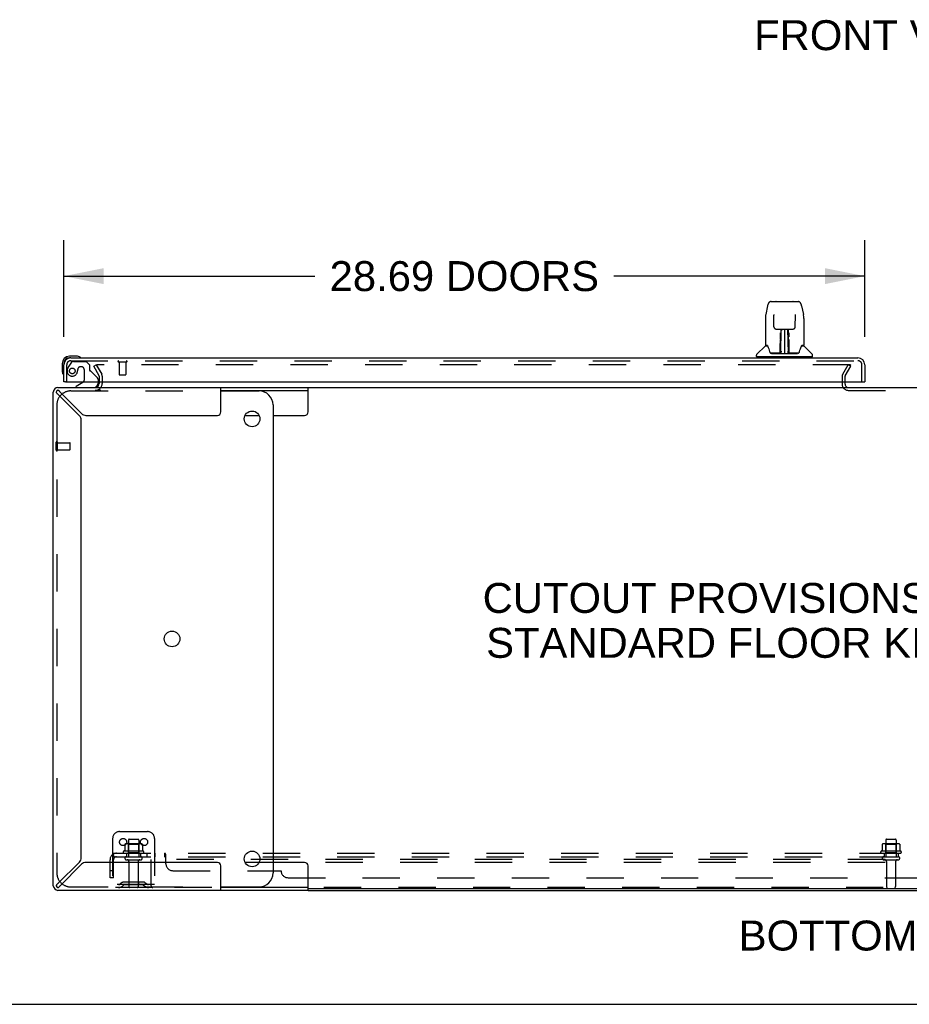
# Model space of a CAD drawing. Header units: inches. Extents: x 0 to 243, y 0 to 157.
# Tile 2 of 30: x 47 to 79, y 0 to 35. Entities that reach past the tile are written whole.
import ezdxf

# ---------------------------------------------------------------- set-up
doc = ezdxf.new("R2010")
doc.units = ezdxf.units.IN
doc.header["$LTSCALE"] = 13.357143
doc.header["$MEASUREMENT"] = 0
doc.linetypes.add('HIDDEN', pattern=[0.2, 0.1, -0.1])
doc.layers.get('0').update_dxf_attribs({"linetype": 'CONTINUOUS'})
for name, color, linetype in [('DEFAULT_2', 8, 'HIDDEN'), ('DIMENSIONS', 7, 'CONTINUOUS'), ('LEFTHAND_DOOR_ASSEMBLY', 7, 'CONTINUOUS'), ('SUBPANEL', 7, 'CONTINUOUS')]:
    doc.layers.add(name, color=color, linetype=linetype)
doc.styles.get("Standard").update_dxf_attribs({"font": 'arial.ttf'})
doc.dimstyles.new('DIMSTYLE_1', dxfattribs={"dimtxt": 1.071429, "dimasz": 1.428571, "dimexe": 0.09, "dimexo": 0.07, "dimgap": 0.0375, "dimtad": 0, "dimtih": 1, "dimtoh": 1, "dimzin": 4, "dimdsep": 46, "dimtxsty": 'Standard', "dimblk": '_FILLED', "dimblk1": '_FILLED', "dimblk2": '_FILLED', "dimcen": 0.09, "dimadec": 3, "dimazin": 1, "dimtfac": 1, "dimtdec": 3, "dimtofl": 0, "dimtmove": 0, "dimatfit": 3, "dimldrblk": '_FILLED', "dimfxl": 0, "dimtolj": 1, "dimtzin": 4, "dimarcsym": 0})

# ---------------------------------------------------------------- blocks, each defined once
blk = doc.blocks.new('_FILLED')
at = {"color": 0, "linetype": 'ByBlock'}
blk.add_solid([(0, 0), (-1, 0.2), (-1, -0.2)], dxfattribs=at)
blk = doc.blocks.new('*D10')
at = {"layer": 'DIMENSIONS', "color": 2, "linetype": 'Continuous'}
for p, q in [((48.431, 23.89), (48.431, 27.348)), ((77.119, 23.89), (77.119, 27.348)), ((48.431, 26.062), (57.42, 26.062)), ((77.119, 26.062), (68.13, 26.062))]:
    blk.add_line(p, q, dxfattribs=at)
at = {"layer": 'DIMENSIONS', "color": 2, "linetype": 'Continuous', "xscale": 1.4285714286, "yscale": 1.4285714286, "zscale": 1.4285714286, "rotation": 180}
blk.add_blockref('_FILLED', (48.431, 26.062), dxfattribs=at)
at = {"layer": 'DIMENSIONS', "color": 2, "linetype": 'Continuous', "xscale": 1.4285714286, "yscale": 1.4285714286, "zscale": 1.4285714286}
blk.add_blockref('_FILLED', (77.119, 26.062), dxfattribs=at)
at = {"layer": 'DIMENSIONS', "color": 2, "linetype": 'Continuous', "insert": (62.775, 26.598), "char_height": 1.07143, "width": 9.63887, "attachment_point": 2, "line_spacing_factor": 0.9}
blk.add_mtext('28.69 DOORS', dxfattribs=at)

msp = doc.modelspace()

# ---------------------------------------------------------------- linework, layer by layer
at = {"color": 3, "linetype": 'Continuous'}
for p, q in [((49.702, 22.282), (49.702, 22.221)), ((48.056, 4.245), (48.056, 21.912)), ((48.223, 22.078), (57.179, 22.078)), ((49.068, 21.143), (48.299, 21.912)), ((54.056, 21.203), (54.056, 22.078)), ((48.223, 21.836), (48.992, 21.067)), ((49.056, 5.246), (49.056, 20.911)), ((49.224, 21.078), (53.931, 21.078)), ((48.992, 5.09), (48.223, 4.321)), ((48.299, 4.245), (49.068, 5.014)), ((53.931, 5.078), (49.224, 5.078)), ((54.056, 4.078), (54.056, 4.953)), ((57.179, 4.078), (48.223, 4.078)), ((57.179, 4.078), (98.933, 4.078))]:
    msp.add_line(p, q, dxfattribs=at)
at = {"color": 7, "linetype": 'Continuous'}
for p, q in [((76.41, 22.221), (76.41, 22.282)), ((54.056, 21.974), (57.179, 21.974)), ((54.056, 21.953), (55.425, 21.953)), ((57.179, 21.203), (57.179, 22.078)), ((57.179, 22.078), (98.933, 22.078)), ((55.925, 21.453), (55.925, 4.703)), ((54.923, 21.078), (55.426, 21.078)), ((55.925, 21.078), (57.054, 21.078)), ((55.426, 5.078), (54.923, 5.078)), ((57.054, 5.078), (55.925, 5.078)), ((57.179, 4.078), (57.179, 4.953)), ((54.056, 4.203), (55.425, 4.203)), ((57.179, 4.182), (54.056, 4.182)), ((98.933, 4.13), (57.179, 4.13)), ((0, 0), (242.857, 0))]:
    msp.add_line(p, q, dxfattribs=at)
for points in [[(48.16, 21.912), (48.161, 21.904), (48.163, 21.897), (48.167, 21.889), (48.172, 21.881), (48.179, 21.874)], [(48.179, 21.874), (48.186, 21.866), (48.194, 21.859), (48.203, 21.851), (48.213, 21.843), (48.223, 21.836)], [(48.299, 21.912), (48.291, 21.922), (48.284, 21.931), (48.276, 21.94), (48.268, 21.949), (48.261, 21.956), (48.253, 21.963), (48.246, 21.968), (48.238, 21.971), (48.23, 21.974), (48.223, 21.974)], [(48.223, 4.321), (48.213, 4.313), (48.203, 4.306), (48.194, 4.298), (48.186, 4.291), (48.179, 4.283), (48.172, 4.275), (48.167, 4.268), (48.163, 4.26), (48.161, 4.253), (48.16, 4.245)], [(48.261, 4.201), (48.268, 4.208), (48.276, 4.217), (48.284, 4.226), (48.291, 4.235), (48.299, 4.245)], [(48.223, 4.182), (48.23, 4.183), (48.238, 4.185), (48.246, 4.189), (48.253, 4.194), (48.261, 4.201)]]:
    msp.add_lwpolyline(points, dxfattribs=at)
for centre in [(55.175, 20.953), (52.308, 13.078), (55.175, 5.203)]:
    msp.add_circle(centre, 0.281, dxfattribs=at)
at = {"color": 3, "linetype": 'Continuous'}
for centre, radius, start, end in [((49.56, 22.221), 0.142, 270, 360), ((48.223, 21.912), 0.167, 90, 180), ((76.525, 22.193), 0.115, 180, 244.7702), ((53.931, 21.203), 0.125, 270, 360), ((48.836, 20.911), 0.22, 0, 45), ((49.224, 21.298), 0.22, 225, 270), ((48.836, 5.246), 0.22, 315, 360), ((49.224, 4.858), 0.22, 90, 135), ((53.931, 4.953), 0.125, 0, 90), ((48.223, 4.245), 0.167, 180, 270)]:
    msp.add_arc(centre, radius, start, end, dxfattribs=at)
at = {"color": 7, "linetype": 'Continuous'}
for centre, radius, start, end in [((48.223, 21.912), 0.0625, 90, 180), ((55.425, 21.453), 0.5, 0, 90), ((76.525, 22.193), 0.115, 244.7702, 270), ((48.683, 21.453), 0.5, 128.9378, 141.304), ((57.054, 21.203), 0.125, 270, 360), ((57.054, 4.953), 0.125, 0, 90), ((55.425, 4.703), 0.5, 270, 360), ((48.223, 4.245), 0.0625, 180, 270), ((48.683, 4.703), 0.5, 218.696, 231.0622)]:
    msp.add_arc(centre, radius, start, end, dxfattribs=at)
at = {"layer": 'DEFAULT_2', "color": 8, "linetype": 'HIDDEN'}
for p, q in [((49.502, 22.839), (49.592, 22.891)), ((49.698, 22.499), (49.502, 22.839)), ((49.592, 22.891), (49.788, 22.551)), ((49.606, 22.866), (49.788, 22.551)), ((76.587, 22.891), (49.624, 22.891)), ((76.325, 22.551), (76.521, 22.891)), ((76.415, 22.499), (76.611, 22.839)), ((76.611, 22.839), (76.521, 22.891)), ((76.602, 22.826), (76.602, 22.878)), ((49.702, 22.484), (49.702, 22.282)), ((49.806, 22.484), (49.806, 22.221)), ((76.306, 22.483), (76.306, 22.193)), ((76.41, 22.282), (76.41, 22.484)), ((76.41, 22.193), (76.41, 22.221)), ((48.683, 21.953), (54.056, 21.953)), ((49.754, 21.974), (49.56, 21.974)), ((76.525, 21.974), (79.587, 21.974)), ((48.183, 21.453), (48.183, 4.703)), ((48.16, 19.832), (48.16, 20.116)), ((48.203, 19.832), (48.203, 20.116)), ((48.203, 20.098), (48.65, 20.098)), ((48.66, 19.86), (48.66, 20.088)), ((48.203, 19.85), (48.65, 19.85)), ((50.431, 6.182), (51.431, 6.182)), ((50.181, 5.932), (50.181, 4.182)), ((50.612, 5.722), (50.612, 5.504)), ((51.187, 5.743), (50.676, 5.743)), ((50.748, 5.723), (50.728, 5.743)), ((50.744, 5.877), (50.744, 5.282)), ((50.748, 5.427), (50.748, 5.723)), ((51.115, 5.723), (50.748, 5.723)), ((50.774, 5.907), (51.089, 5.907)), ((51.115, 5.723), (51.135, 5.743)), ((51.115, 5.427), (51.115, 5.723)), ((51.119, 5.877), (51.119, 5.282)), ((51.25, 5.722), (51.25, 5.504)), ((51.681, 5.932), (51.681, 4.182)), ((77.737, 5.722), (77.737, 5.504)), ((78.312, 5.743), (77.801, 5.743)), ((77.873, 5.723), (77.853, 5.743)), ((77.869, 5.877), (77.869, 5.282)), ((78.24, 5.723), (77.873, 5.723)), ((77.873, 5.427), (77.873, 5.723)), ((77.899, 5.907), (78.214, 5.907)), ((78.24, 5.723), (78.26, 5.743)), ((78.24, 5.427), (78.24, 5.723)), ((78.244, 5.877), (78.244, 5.282)), ((78.375, 5.722), (78.375, 5.504)), ((51.287, 5.477), (50.575, 5.477)), ((50.597, 5.407), (51.265, 5.407)), ((50.748, 5.427), (50.728, 5.407)), ((51.115, 5.427), (50.748, 5.427)), ((51.115, 5.427), (51.135, 5.407)), ((78.412, 5.477), (77.7, 5.477)), ((77.722, 5.407), (78.39, 5.407)), ((77.873, 5.427), (77.853, 5.407)), ((78.24, 5.427), (77.873, 5.427)), ((78.24, 5.427), (78.26, 5.407)), ((50.674, 5.282), (51.189, 5.282)), ((50.674, 5.172), (51.189, 5.172)), ((50.766, 5.11), (50.766, 4.212)), ((51.096, 5.11), (51.096, 4.212)), ((51.556, 5.078), (51.556, 5.182)), ((104.556, 5.182), (51.556, 5.182)), ((51.556, 4.245), (51.556, 5.078)), ((104.556, 5.078), (51.556, 5.078)), ((77.799, 5.282), (78.314, 5.282)), ((77.799, 5.172), (78.314, 5.172)), ((77.891, 5.11), (77.891, 4.212)), ((78.221, 5.11), (78.221, 4.212)), ((51.681, 4.286), (50.181, 4.286)), ((50.524, 4.355), (50.456, 4.306)), ((50.585, 4.271), (50.517, 4.222)), ((51.272, 4.376), (50.591, 4.376)), ((51.272, 4.272), (50.591, 4.272)), ((50.756, 4.376), (50.756, 4.272)), ((51.106, 4.376), (51.106, 4.272)), ((51.278, 4.271), (51.346, 4.222)), ((51.338, 4.355), (51.406, 4.306)), ((48.683, 4.203), (54.056, 4.203)), ((51.619, 4.182), (50.181, 4.182)), ((104.494, 4.182), (51.619, 4.182))]:
    msp.add_line(p, q, dxfattribs=at)
for points in [[(49.624, 22.891), (49.622, 22.891), (49.619, 22.891), (49.617, 22.89), (49.615, 22.889), (49.613, 22.888), (49.611, 22.887), (49.61, 22.886), (49.608, 22.884), (49.607, 22.883), (49.606, 22.881), (49.605, 22.879), (49.604, 22.877), (49.604, 22.875), (49.604, 22.874)], [(49.604, 22.874), (49.604, 22.873), (49.604, 22.871), (49.604, 22.87), (49.605, 22.868), (49.606, 22.866)], [(76.601, 22.884), (76.6, 22.885), (76.599, 22.886), (76.598, 22.887), (76.597, 22.888), (76.595, 22.889), (76.594, 22.89), (76.592, 22.89), (76.591, 22.891), (76.589, 22.891), (76.587, 22.891)], [(76.601, 22.884), (76.601, 22.882), (76.602, 22.881), (76.602, 22.879), (76.602, 22.878)], [(76.602, 22.878), (76.602, 22.878), (76.602, 22.876), (76.602, 22.875), (76.601, 22.874), (76.601, 22.872)], [(50.618, 5.731), (50.617, 5.73), (50.616, 5.729), (50.614, 5.728), (50.613, 5.727), (50.613, 5.725), (50.612, 5.723), (50.612, 5.722)], [(51.244, 5.731), (51.246, 5.73), (51.247, 5.729), (51.248, 5.728), (51.249, 5.727), (51.25, 5.725), (51.25, 5.723), (51.25, 5.722)], [(77.743, 5.731), (77.742, 5.73), (77.741, 5.729), (77.739, 5.728), (77.738, 5.727), (77.738, 5.725), (77.737, 5.723), (77.737, 5.722)], [(78.369, 5.731), (78.371, 5.73), (78.372, 5.729), (78.373, 5.728), (78.374, 5.727), (78.375, 5.725), (78.375, 5.723), (78.375, 5.722)], [(50.612, 5.504), (50.612, 5.503), (50.612, 5.501), (50.612, 5.501), (50.611, 5.5), (50.611, 5.499), (50.611, 5.498), (50.61, 5.498), (50.61, 5.498), (50.61, 5.497), (50.609, 5.497), (50.609, 5.496), (50.609, 5.496), (50.608, 5.496), (50.608, 5.496), (50.608, 5.496), (50.608, 5.495), (50.607, 5.495), (50.607, 5.495)], [(51.255, 5.495), (51.255, 5.495), (51.255, 5.495), (51.255, 5.496), (51.254, 5.496), (51.254, 5.496), (51.254, 5.496), (51.253, 5.496), (51.253, 5.497), (51.253, 5.497), (51.252, 5.498), (51.252, 5.498), (51.252, 5.498), (51.251, 5.499), (51.251, 5.5), (51.251, 5.501), (51.25, 5.501), (51.25, 5.503), (51.25, 5.504)], [(77.737, 5.504), (77.737, 5.503), (77.737, 5.501), (77.737, 5.501), (77.736, 5.5), (77.736, 5.499), (77.736, 5.498), (77.735, 5.498), (77.735, 5.498), (77.735, 5.497), (77.734, 5.497), (77.734, 5.496), (77.734, 5.496), (77.733, 5.496), (77.733, 5.496), (77.733, 5.496), (77.733, 5.495), (77.732, 5.495), (77.732, 5.495)], [(78.38, 5.495), (78.38, 5.495), (78.38, 5.495), (78.38, 5.496), (78.379, 5.496), (78.379, 5.496), (78.379, 5.496), (78.378, 5.496), (78.378, 5.497), (78.378, 5.497), (78.377, 5.498), (78.377, 5.498), (78.377, 5.498), (78.376, 5.499), (78.376, 5.5), (78.376, 5.501), (78.375, 5.501), (78.375, 5.503), (78.375, 5.504)]]:
    msp.add_lwpolyline(points, dxfattribs=at)
for centre in [(50.556, 5.807), (51.306, 5.807)]:
    msp.add_circle(centre, 0.128, dxfattribs=at)
for centre, radius, start, end in [((49.56, 22.221), 0.246, 270, 360), ((49.672, 22.484), 0.03, 0, 30), ((49.672, 22.484), 0.134, 0, 30), ((76.443, 22.483), 0.137, 150, 180), ((76.443, 22.483), 0.033, 150, 180), ((48.683, 21.453), 0.5, 90, 128.9378), ((76.525, 22.193), 0.219, 180, 270), ((48.683, 21.453), 0.5, 141.304, 180), ((48.182, 20.116), 0.0215, 360, 180), ((48.65, 20.088), 0.01, 360, 90), ((48.182, 19.832), 0.0215, 180, 0), ((48.65, 19.86), 0.01, 270, 0), ((50.431, 5.932), 0.25, 90, 180), ((51.431, 5.932), 0.25, 0, 90), ((50.676, 5.602), 0.141, 90, 113.95), ((50.774, 5.877), 0.03, 90, 180), ((51.089, 5.877), 0.03, 0, 90), ((51.187, 5.602), 0.141, 66.05, 90), ((77.801, 5.602), 0.141, 90, 113.95), ((77.899, 5.877), 0.03, 90, 180), ((78.214, 5.877), 0.03, 0, 90), ((78.312, 5.602), 0.141, 66.05, 90), ((50.597, 5.446), 0.0384, 124.4497, 270), ((50.931, 4.877), 0.698, 117.6814, 120.6631), ((50.931, 4.877), 0.698, 59.3369, 62.3186), ((51.265, 5.446), 0.0384, 270, 55.5503), ((77.722, 5.446), 0.0384, 124.4497, 270), ((78.056, 4.877), 0.698, 117.6814, 120.6631), ((78.056, 4.877), 0.698, 59.3369, 62.3186), ((78.39, 5.446), 0.0384, 270, 55.5503), ((50.674, 5.227), 0.055, 90, 270), ((50.704, 5.11), 0.0625, 0, 90), ((51.159, 5.11), 0.0625, 90, 180), ((51.189, 5.227), 0.055, 270, 90), ((77.799, 5.227), 0.055, 90, 270), ((77.829, 5.11), 0.0625, 0, 90), ((78.284, 5.11), 0.0625, 90, 180), ((78.314, 5.227), 0.055, 270, 90), ((48.683, 4.703), 0.5, 180, 218.696), ((48.683, 4.703), 0.5, 231.0622, 270), ((50.395, 4.39), 0.104, 270, 305.7539), ((50.591, 4.262), 0.114, 90, 125.7539), ((50.591, 4.262), 0.01, 90, 125.7539), ((51.272, 4.262), 0.114, 54.2461, 90), ((51.272, 4.262), 0.01, 54.2461, 90), ((51.467, 4.39), 0.104, 234.2461, 270), ((51.619, 4.245), 0.0625, 180, 270), ((50.395, 4.39), 0.208, 270, 305.7539), ((50.796, 4.212), 0.03, 180, 270), ((51.066, 4.212), 0.03, 270, 360), ((51.467, 4.39), 0.208, 234.2461, 270), ((77.921, 4.212), 0.03, 180, 270), ((78.191, 4.212), 0.03, 270, 360)]:
    msp.add_arc(centre, radius, start, end, dxfattribs=at)
at = {"layer": 'LEFTHAND_DOOR_ASSEMBLY', "color": 7, "linetype": 'Continuous'}
for p, q in [((73.759, 25.152), (74.728, 25.152)), ((73.95, 25.159), (74.537, 25.159)), ((73.635, 24.998), (73.57, 24.692)), ((73.856, 24.688), (73.856, 24.684)), ((73.856, 24.684), (73.856, 24.679)), ((73.856, 24.67), (73.857, 24.659)), ((74.624, 24.246), (74.631, 24.668)), ((74.631, 24.677), (74.631, 24.682)), ((74.631, 24.668), (74.631, 24.677)), ((74.853, 24.998), (74.918, 24.692)), ((73.555, 24.549), (73.555, 23.585)), ((73.555, 24.549), (73.555, 24.549)), ((73.864, 24.246), (73.857, 24.659)), ((74.933, 24.549), (74.933, 23.585)), ((73.944, 24.168), (74.004, 24.168)), ((74.045, 24.169), (74.443, 24.169)), ((74.093, 23.928), (74.094, 23.965)), ((74.094, 23.999), (74.094, 24.029)), ((74.094, 23.965), (74.094, 23.999)), ((74.104, 24.169), (74.101, 23.814)), ((74.102, 23.986), (74.101, 23.949)), ((74.106, 23.309), (74.121, 24.169)), ((74.13, 24.164), (74.129, 24.115)), ((74.13, 24.169), (74.13, 24.164)), ((74.244, 24.169), (74.244, 23.298)), ((74.358, 24.115), (74.358, 24.169)), ((74.381, 23.309), (74.366, 24.169)), ((74.386, 23.814), (74.383, 24.169)), ((74.386, 23.949), (74.386, 23.986)), ((74.394, 24.029), (74.394, 23.999)), ((74.394, 23.999), (74.394, 23.965)), ((74.394, 23.965), (74.394, 23.928)), ((74.483, 24.168), (74.544, 24.168)), ((74.09, 23.321), (74.092, 23.643)), ((74.099, 23.617), (74.092, 23.617)), ((74.093, 23.89), (74.093, 23.928)), ((74.097, 23.321), (74.099, 23.617)), ((74.1, 23.814), (74.101, 23.91)), ((74.101, 23.949), (74.101, 23.91)), ((74.101, 23.814), (74.101, 23.794)), ((74.101, 23.794), (74.101, 23.786)), ((74.101, 23.786), (74.103, 23.786)), ((74.117, 23.931), (74.102, 23.931)), ((74.102, 23.925), (74.117, 23.926)), ((74.103, 23.786), (74.102, 23.709)), ((74.102, 23.709), (74.102, 23.709)), ((74.102, 23.702), (74.102, 23.709)), ((74.102, 23.69), (74.102, 23.702)), ((74.104, 23.702), (74.102, 23.702)), ((74.102, 23.699), (74.11, 23.699)), ((74.102, 23.454), (74.102, 23.69)), ((74.385, 23.931), (74.37, 23.931)), ((74.371, 23.926), (74.385, 23.925)), ((74.377, 23.699), (74.386, 23.699)), ((74.386, 23.702), (74.383, 23.702)), ((74.385, 23.786), (74.386, 23.709)), ((74.385, 23.454), (74.385, 23.69)), ((74.386, 23.91), (74.386, 23.949)), ((74.387, 23.814), (74.386, 23.91)), ((74.387, 23.794), (74.386, 23.814)), ((74.386, 23.709), (74.386, 23.707)), ((74.386, 23.707), (74.386, 23.696)), ((74.386, 23.696), (74.386, 23.693)), ((74.386, 23.693), (74.386, 23.692)), ((74.387, 23.795), (74.387, 23.805)), ((74.387, 23.767), (74.387, 23.795)), ((74.387, 23.786), (74.387, 23.794)), ((74.394, 23.928), (74.394, 23.89)), ((73.546, 23.561), (73.251, 23.266)), ((73.623, 23.577), (73.563, 23.577)), ((73.567, 23.57), (73.629, 23.57)), ((73.626, 23.575), (73.627, 23.573)), ((74.091, 23.302), (73.758, 23.302)), ((73.779, 23.294), (74.708, 23.294)), ((74.092, 23.302), (74.091, 23.302)), ((74.093, 23.298), (74.092, 23.299)), ((74.096, 23.304), (74.096, 23.302)), ((74.099, 23.316), (74.1, 23.324)), ((74.099, 23.315), (74.099, 23.316)), ((74.099, 23.313), (74.099, 23.315)), ((74.099, 23.312), (74.099, 23.313)), ((74.099, 23.312), (74.099, 23.312)), ((74.1, 23.363), (74.102, 23.454)), ((74.1, 23.334), (74.1, 23.363)), ((74.1, 23.324), (74.1, 23.334)), ((74.1, 23.334), (74.1, 23.31)), ((74.105, 23.299), (74.109, 23.295)), ((74.116, 23.377), (74.107, 23.377)), ((74.11, 23.302), (74.108, 23.302)), ((74.116, 23.377), (74.115, 23.3)), ((74.115, 23.3), (74.244, 23.298)), ((74.244, 23.298), (74.373, 23.3)), ((74.373, 23.3), (74.371, 23.377)), ((74.38, 23.377), (74.371, 23.377)), ((74.379, 23.302), (74.378, 23.302)), ((74.385, 23.454), (74.387, 23.363)), ((74.387, 23.363), (74.388, 23.335)), ((74.387, 23.31), (74.388, 23.334)), ((74.387, 23.31), (74.388, 23.308)), ((74.388, 23.335), (74.388, 23.323)), ((74.388, 23.323), (74.388, 23.32)), ((74.388, 23.32), (74.388, 23.317)), ((74.388, 23.317), (74.388, 23.315)), ((74.388, 23.315), (74.388, 23.314)), ((74.388, 23.314), (74.388, 23.313)), ((74.388, 23.313), (74.388, 23.312)), ((74.388, 23.312), (74.388, 23.311)), ((74.391, 23.304), (74.392, 23.303)), ((74.392, 23.302), (74.392, 23.303)), ((74.393, 23.296), (74.394, 23.298)), ((74.73, 23.302), (74.397, 23.302)), ((74.857, 23.566), (74.861, 23.573)), ((74.859, 23.57), (74.92, 23.57)), ((74.861, 23.573), (74.861, 23.573)), ((74.864, 23.577), (74.865, 23.578)), ((74.925, 23.577), (74.864, 23.577)), ((74.941, 23.561), (75.236, 23.266)), ((48.371, 22.933), (48.371, 22.677)), ((48.431, 22.933), (48.431, 22.89)), ((48.891, 23.196), (48.634, 23.196)), ((48.678, 23.136), (48.634, 23.136)), ((48.928, 23.194), (48.891, 23.196)), ((73.24, 23.184), (73.24, 23.238)), ((75.24, 23.176), (73.248, 23.176)), ((73.299, 23.176), (73.299, 23.136)), ((75.189, 23.176), (75.189, 23.136)), ((75.248, 23.184), (75.248, 23.238)), ((48.371, 22.677), (48.374, 22.639)), ((48.493, 22.282), (48.431, 22.282)), ((49.111, 22.255), (48.873, 22.117)), ((49.66, 22.282), (49.66, 22.235)), ((77.057, 22.282), (77.119, 22.282)), ((48.873, 22.078), (48.873, 22.117))]:
    msp.add_line(p, q, dxfattribs=at)
at = {"layer": 'LEFTHAND_DOOR_ASSEMBLY', "color": 8, "linetype": 'HIDDEN'}
for p, q in [((48.711, 22.978), (48.61, 22.834)), ((48.678, 23.032), (76.872, 23.032)), ((48.776, 23.011), (49.227, 23.011)), ((49.353, 22.885), (49.227, 23.011)), ((50.393, 22.989), (50.677, 22.989)), ((50.411, 22.989), (50.411, 22.542)), ((50.659, 22.989), (50.659, 22.542)), ((48.535, 22.282), (48.535, 22.89)), ((49.063, 22.819), (49.03, 22.819)), ((49.161, 22.721), (49.161, 22.342)), ((49.353, 22.885), (49.353, 22.706)), ((49.412, 22.648), (49.631, 22.429)), ((77.015, 22.282), (77.015, 22.89)), ((49.66, 22.358), (49.66, 22.282)), ((50.421, 22.532), (50.649, 22.532))]:
    msp.add_line(p, q, dxfattribs=at)
at = {"layer": 'LEFTHAND_DOOR_ASSEMBLY', "color": 3, "linetype": 'Continuous'}
for p, q in [((48.678, 23.136), (76.872, 23.136)), ((48.431, 22.282), (48.431, 22.89)), ((77.119, 22.89), (77.119, 22.282)), ((48.493, 22.282), (77.057, 22.282))]:
    msp.add_line(p, q, dxfattribs=at)
at = {"layer": 'LEFTHAND_DOOR_ASSEMBLY', "color": 7, "linetype": 'Continuous'}
for points in [[(73.759, 25.152), (73.756, 25.152), (73.742, 25.151), (73.729, 25.147), (73.717, 25.142), (73.706, 25.135), (73.695, 25.127), (73.686, 25.119), (73.678, 25.109), (73.671, 25.098), (73.664, 25.087), (73.658, 25.075), (73.653, 25.061), (73.648, 25.046), (73.643, 25.029), (73.638, 25.011), (73.635, 24.998)], [(74.852, 24.998), (74.85, 25.011), (74.845, 25.029), (74.84, 25.046), (74.834, 25.061), (74.829, 25.075), (74.823, 25.087), (74.816, 25.099), (74.809, 25.109), (74.801, 25.119), (74.792, 25.128), (74.781, 25.136), (74.77, 25.142), (74.757, 25.147), (74.744, 25.151), (74.731, 25.152), (74.728, 25.152)], [(73.57, 24.692), (73.564, 24.662), (73.559, 24.622), (73.556, 24.582), (73.555, 24.549)], [(73.856, 24.691), (73.856, 24.692), (73.856, 24.691), (73.856, 24.691), (73.856, 24.69), (73.856, 24.689), (73.856, 24.688)], [(73.856, 24.679), (73.856, 24.673), (73.856, 24.67)], [(74.631, 24.682), (74.632, 24.686), (74.632, 24.688), (74.632, 24.689), (74.632, 24.69), (74.632, 24.691), (74.632, 24.691)], [(74.933, 24.549), (74.932, 24.582), (74.929, 24.622), (74.923, 24.662), (74.918, 24.692)], [(73.864, 24.246), (73.864, 24.239), (73.866, 24.228), (73.87, 24.217), (73.874, 24.207), (73.881, 24.198), (73.888, 24.19), (73.897, 24.183), (73.907, 24.177), (73.917, 24.172), (73.927, 24.169), (73.938, 24.168), (73.943, 24.168)], [(74.005, 24.168), (74.014, 24.168), (74.025, 24.168), (74.036, 24.169), (74.045, 24.169)], [(74.102, 24.034), (74.101, 24.033), (74.101, 24.032), (74.099, 24.03), (74.098, 24.03), (74.096, 24.029), (74.094, 24.029)], [(74.102, 24.034), (74.102, 24.003), (74.102, 23.986)], [(74.386, 23.986), (74.386, 24.019), (74.386, 24.034)], [(74.443, 24.169), (74.452, 24.169), (74.463, 24.168), (74.474, 24.168), (74.483, 24.168)], [(74.545, 24.168), (74.551, 24.168), (74.561, 24.17), (74.572, 24.173), (74.582, 24.177), (74.592, 24.184), (74.6, 24.191), (74.608, 24.199), (74.614, 24.209), (74.618, 24.219), (74.622, 24.23), (74.623, 24.24), (74.624, 24.246)], [(74.092, 23.643), (74.093, 23.669), (74.093, 23.694), (74.093, 23.718), (74.093, 23.741), (74.093, 23.762), (74.093, 23.781), (74.093, 23.799)], [(74.101, 23.794), (74.101, 23.794), (74.102, 23.79), (74.103, 23.786)], [(74.385, 23.786), (74.385, 23.79), (74.386, 23.794)], [(74.386, 23.692), (74.386, 23.691), (74.386, 23.691), (74.386, 23.69)], [(74.388, 23.67), (74.387, 23.696), (74.387, 23.721), (74.387, 23.745), (74.387, 23.767)], [(74.391, 23.321), (74.388, 23.644), (74.388, 23.67)], [(74.394, 23.799), (74.394, 23.781), (74.394, 23.762), (74.394, 23.741), (74.395, 23.718), (74.395, 23.694), (74.395, 23.669), (74.395, 23.643), (74.398, 23.321)], [(73.623, 23.578), (73.624, 23.577), (73.624, 23.576), (73.625, 23.575), (73.626, 23.575)], [(73.623, 23.578), (73.623, 23.578), (73.623, 23.578), (73.623, 23.578)], [(73.626, 23.575), (73.625, 23.576), (73.625, 23.576), (73.624, 23.577), (73.624, 23.577), (73.625, 23.577)], [(73.632, 23.57), (73.63, 23.571), (73.629, 23.572), (73.628, 23.573), (73.627, 23.574), (73.626, 23.575)], [(73.627, 23.573), (73.631, 23.567), (73.644, 23.538), (73.659, 23.503), (73.675, 23.46), (73.691, 23.412), (73.705, 23.365)], [(73.705, 23.365), (73.708, 23.357), (73.713, 23.344), (73.718, 23.334), (73.723, 23.325), (73.728, 23.318)], [(73.728, 23.318), (73.734, 23.312), (73.74, 23.307), (73.748, 23.303), (73.755, 23.302), (73.758, 23.302)], [(74.089, 23.302), (74.091, 23.302), (74.093, 23.303), (74.094, 23.304), (74.096, 23.306), (74.097, 23.308), (74.097, 23.31)], [(74.092, 23.299), (74.092, 23.299), (74.091, 23.299), (74.091, 23.298), (74.09, 23.298), (74.089, 23.297), (74.089, 23.297)], [(74.099, 23.31), (74.099, 23.308), (74.098, 23.306), (74.097, 23.304), (74.095, 23.303), (74.093, 23.302), (74.092, 23.302)], [(74.092, 23.302), (74.093, 23.302), (74.095, 23.303), (74.096, 23.303)], [(74.096, 23.303), (74.097, 23.304), (74.097, 23.305), (74.098, 23.306), (74.098, 23.307), (74.099, 23.308), (74.099, 23.308), (74.099, 23.309), (74.099, 23.309), (74.099, 23.309), (74.099, 23.309), (74.099, 23.31), (74.099, 23.31), (74.099, 23.31), (74.099, 23.31), (74.099, 23.311), (74.099, 23.311), (74.099, 23.312)], [(74.096, 23.303), (74.098, 23.304), (74.099, 23.306)], [(74.099, 23.306), (74.1, 23.308), (74.1, 23.31)], [(74.099, 23.306), (74.099, 23.305), (74.1, 23.304), (74.101, 23.302), (74.102, 23.301), (74.104, 23.3), (74.105, 23.299)], [(74.105, 23.302), (74.104, 23.303), (74.103, 23.303), (74.102, 23.304), (74.102, 23.304), (74.101, 23.305), (74.1, 23.306), (74.1, 23.307), (74.1, 23.307)], [(74.108, 23.302), (74.108, 23.302), (74.107, 23.302), (74.106, 23.302), (74.105, 23.302)], [(74.109, 23.295), (74.111, 23.294), (74.111, 23.294)], [(74.377, 23.294), (74.377, 23.294), (74.378, 23.295), (74.382, 23.299)], [(74.382, 23.302), (74.38, 23.302), (74.379, 23.302)], [(74.388, 23.307), (74.388, 23.306), (74.387, 23.306), (74.386, 23.305), (74.385, 23.304), (74.384, 23.303), (74.383, 23.302), (74.382, 23.302)], [(74.382, 23.299), (74.383, 23.3), (74.384, 23.301), (74.386, 23.302), (74.387, 23.303), (74.388, 23.303), (74.388, 23.304), (74.389, 23.305), (74.389, 23.305)], [(74.388, 23.311), (74.388, 23.311), (74.388, 23.31), (74.388, 23.31), (74.389, 23.31), (74.389, 23.31), (74.389, 23.309), (74.389, 23.309), (74.389, 23.309), (74.389, 23.308), (74.389, 23.308), (74.389, 23.307), (74.389, 23.307), (74.39, 23.306), (74.39, 23.305), (74.391, 23.304)], [(74.388, 23.308), (74.388, 23.306), (74.39, 23.304), (74.391, 23.303), (74.392, 23.303)], [(74.391, 23.31), (74.391, 23.308), (74.392, 23.306), (74.393, 23.304), (74.394, 23.303), (74.396, 23.302), (74.398, 23.302)], [(74.392, 23.303), (74.394, 23.302), (74.395, 23.302)], [(74.393, 23.296), (74.393, 23.296), (74.393, 23.296), (74.394, 23.295), (74.394, 23.295), (74.394, 23.295), (74.395, 23.295), (74.395, 23.295), (74.396, 23.295), (74.397, 23.296), (74.397, 23.296), (74.398, 23.296), (74.399, 23.297)], [(74.395, 23.302), (74.396, 23.302), (74.397, 23.302)], [(74.73, 23.302), (74.732, 23.302), (74.739, 23.303), (74.747, 23.307), (74.753, 23.311), (74.759, 23.317)], [(74.759, 23.317), (74.765, 23.325), (74.77, 23.333), (74.774, 23.344), (74.779, 23.356), (74.782, 23.365)], [(74.782, 23.365), (74.796, 23.411), (74.812, 23.459), (74.828, 23.501), (74.843, 23.537), (74.857, 23.566)], [(74.862, 23.575), (74.861, 23.574), (74.86, 23.573), (74.859, 23.572), (74.857, 23.571), (74.855, 23.57)], [(74.861, 23.573), (74.861, 23.574), (74.862, 23.575)], [(74.862, 23.575), (74.862, 23.575), (74.863, 23.576), (74.864, 23.577), (74.864, 23.577)], [(74.863, 23.577), (74.863, 23.577), (74.863, 23.577), (74.863, 23.576), (74.862, 23.576), (74.862, 23.575)]]:
    msp.add_lwpolyline(points, dxfattribs=at)
at = {"layer": 'LEFTHAND_DOOR_ASSEMBLY', "color": 8, "linetype": 'HIDDEN'}
msp.add_circle((48.735, 22.669), 0.101, dxfattribs=at)
at = {"layer": 'LEFTHAND_DOOR_ASSEMBLY', "color": 7, "linetype": 'Continuous'}
for centre, radius, start, end in [((73.95, 25.14), 0.0197, 90, 139.7821), ((74.537, 25.14), 0.0197, 40.2179, 90), ((74.104, 23.693), 0.00886, 359, 89), ((74.383, 23.693), 0.00886, 91, 181), ((73.279, 23.238), 0.0394, 135, 180), ((73.567, 23.54), 0.0295, 90, 135), ((73.563, 23.585), 0.00787, 180, 270), ((74.104, 23.302), 0.00787, 182, 258.8695), ((74.115, 23.309), 0.00886, 179.0026, 269), ((74.372, 23.309), 0.00886, 271, 1), ((74.384, 23.302), 0.00787, 281.1329, 358), ((74.92, 23.54), 0.0295, 45, 90), ((74.925, 23.585), 0.00787, 270, 360), ((75.208, 23.238), 0.0394, 0, 45), ((48.634, 22.933), 0.263, 90, 180), ((48.634, 22.933), 0.203, 90, 180), ((48.891, 22.946), 0.25, 59.1101, 90), ((49.011, 23.151), 0.015, 270, 353.6204), ((49.011, 23.148), 0.015, 6.3796, 59.1101), ((73.248, 23.184), 0.00787, 180, 270), ((75.24, 23.184), 0.00787, 270, 360), ((48.621, 22.677), 0.25, 180, 210.8899), ((48.416, 22.556), 0.015, 276.3796, 360), ((48.42, 22.556), 0.015, 210.8899, 263.6204), ((49.061, 22.342), 0.1, 300.092, 323.4532), ((49.503, 22.235), 0.157, 270, 360)]:
    msp.add_arc(centre, radius, start, end, dxfattribs=at)
at = {"layer": 'LEFTHAND_DOOR_ASSEMBLY', "color": 3, "linetype": 'Continuous'}
for centre, start, end in [((48.678, 22.89), 90, 180), ((76.872, 22.89), 0, 90)]:
    msp.add_arc(centre, 0.246, start, end, dxfattribs=at)
at = {"layer": 'LEFTHAND_DOOR_ASSEMBLY', "color": 8, "linetype": 'HIDDEN'}
for centre, radius, start, end in [((48.678, 22.89), 0.142, 90, 180), ((48.776, 22.932), 0.079, 90, 144.9), ((50.393, 23.011), 0.0215, 90, 270), ((50.677, 23.011), 0.0215, 270, 90), ((76.872, 22.89), 0.142, 0, 90), ((48.735, 22.669), 0.187, 163.1561, 342.1518), ((48.925, 22.612), 0.386, 144.9, 163.1561), ((48.539, 22.733), 0.393, 342.0702, 358.3401), ((49.03, 22.721), 0.098, 90, 180), ((49.063, 22.721), 0.098, 0, 90), ((49.392, 22.706), 0.039, 180, 248.3904), ((49.341, 22.577), 0.1, 45, 68.3904), ((49.061, 22.342), 0.1, 323.4532, 360), ((49.56, 22.358), 0.1, 0, 45), ((50.421, 22.542), 0.01, 180, 270), ((50.649, 22.542), 0.01, 270, 360)]:
    msp.add_arc(centre, radius, start, end, dxfattribs=at)
at = {"layer": 'SUBPANEL', "color": 8, "linetype": 'HIDDEN'}
for p, q in [((50.174, 5.353), (50.253, 5.257)), ((50.212, 5.282), (50.212, 5.407)), ((50.212, 5.407), (105.9, 5.407)), ((50.681, 5.407), (50.681, 5.282)), ((51.181, 5.407), (51.181, 5.282)), ((51.409, 5.407), (51.409, 5.282)), ((51.69, 5.407), (51.69, 5.282)), ((52.052, 5.282), (52.052, 5.407)), ((52.073, 5.381), (52.072, 5.385)), ((52.087, 5.032), (52.087, 5.353)), ((77.806, 5.407), (77.806, 5.282)), ((78.306, 5.407), (78.306, 5.282)), ((50.087, 4.532), (50.087, 5.17)), ((50.212, 5.282), (105.9, 5.282)), ((50.212, 4.532), (50.212, 5.17)), ((52.059, 5.279), (52.058, 5.28)), ((52.068, 5.268), (52.065, 5.272)), ((50.212, 4.782), (50.087, 4.782)), ((52.337, 4.782), (56.212, 4.782)), ((50.212, 4.532), (50.087, 4.532)), ((56.462, 4.532), (99.65, 4.532))]:
    msp.add_line(p, q, dxfattribs=at)
for points in [[(50.174, 5.353), (50.176, 5.356), (50.178, 5.358), (50.18, 5.361), (50.182, 5.364), (50.184, 5.367), (50.186, 5.371), (50.188, 5.374), (50.189, 5.378)], [(50.189, 5.378), (50.192, 5.385), (50.194, 5.388), (50.195, 5.391), (50.197, 5.394), (50.198, 5.397), (50.2, 5.4), (50.202, 5.402), (50.204, 5.404), (50.206, 5.405), (50.208, 5.406), (50.209, 5.407), (50.211, 5.407), (50.212, 5.407)], [(50.212, 5.342), (50.212, 5.342), (50.212, 5.342), (50.212, 5.342), (50.212, 5.342), (50.212, 5.342), (50.212, 5.342), (50.212, 5.341), (50.212, 5.341), (50.212, 5.34), (50.212, 5.339), (50.212, 5.339)], [(50.235, 5.278), (50.235, 5.278), (50.235, 5.279), (50.235, 5.279), (50.235, 5.279), (50.235, 5.28), (50.234, 5.28), (50.234, 5.281), (50.234, 5.281), (50.233, 5.282), (50.233, 5.282), (50.233, 5.283), (50.232, 5.284), (50.232, 5.284), (50.232, 5.285), (50.231, 5.286), (50.231, 5.286), (50.231, 5.287), (50.23, 5.288), (50.23, 5.288), (50.23, 5.289), (50.229, 5.29), (50.229, 5.291), (50.228, 5.291), (50.228, 5.292), (50.228, 5.293), (50.227, 5.294), (50.227, 5.294), (50.227, 5.295), (50.226, 5.296), (50.226, 5.297), (50.225, 5.298), (50.225, 5.299), (50.225, 5.3), (50.224, 5.3), (50.224, 5.301), (50.224, 5.302), (50.223, 5.303), (50.223, 5.304), (50.222, 5.305), (50.222, 5.306), (50.222, 5.307), (50.221, 5.308), (50.221, 5.309), (50.221, 5.31), (50.22, 5.311), (50.22, 5.312), (50.219, 5.314), (50.219, 5.315), (50.219, 5.316), (50.218, 5.317), (50.218, 5.318), (50.218, 5.319), (50.217, 5.32), (50.217, 5.321), (50.217, 5.323), (50.216, 5.324), (50.216, 5.325), (50.216, 5.326), (50.215, 5.327), (50.215, 5.328), (50.215, 5.329), (50.215, 5.33), (50.214, 5.331), (50.214, 5.332), (50.214, 5.333), (50.214, 5.334), (50.214, 5.335), (50.213, 5.336), (50.213, 5.337), (50.213, 5.338), (50.213, 5.338), (50.213, 5.339), (50.213, 5.34), (50.213, 5.341), (50.212, 5.341), (50.212, 5.342), (50.212, 5.342)], [(52.072, 5.385), (52.07, 5.388), (52.069, 5.391), (52.067, 5.394), (52.066, 5.397), (52.064, 5.4), (52.062, 5.402), (52.06, 5.404), (52.058, 5.405), (52.057, 5.406), (52.055, 5.407), (52.054, 5.407), (52.052, 5.407)], [(52.066, 5.397), (52.064, 5.4), (52.062, 5.402), (52.06, 5.404), (52.058, 5.405), (52.057, 5.406), (52.055, 5.407), (52.054, 5.407), (52.052, 5.407)], [(52.087, 5.353), (52.086, 5.356), (52.084, 5.358), (52.083, 5.361), (52.081, 5.364), (52.08, 5.367), (52.078, 5.371), (52.076, 5.374), (52.073, 5.381)], [(50.24, 5.264), (50.236, 5.268), (50.234, 5.27), (50.232, 5.272), (50.23, 5.274), (50.227, 5.276), (50.225, 5.277), (50.222, 5.279), (50.22, 5.28), (50.218, 5.281), (50.216, 5.282), (50.214, 5.282), (50.212, 5.282)], [(50.233, 5.282), (50.233, 5.282), (50.233, 5.281), (50.234, 5.281), (50.234, 5.28), (50.234, 5.28), (50.235, 5.279), (50.235, 5.279), (50.235, 5.279), (50.235, 5.279), (50.235, 5.278), (50.235, 5.278)], [(50.253, 5.257), (50.253, 5.257), (50.252, 5.256), (50.251, 5.256), (50.25, 5.257), (50.249, 5.257), (50.248, 5.258), (50.246, 5.259), (50.245, 5.26), (50.243, 5.261), (50.242, 5.263), (50.24, 5.264)], [(52.062, 5.276), (52.061, 5.277), (52.059, 5.279), (52.058, 5.28), (52.056, 5.281), (52.055, 5.282), (52.054, 5.282), (52.052, 5.282)], [(52.056, 5.281), (52.055, 5.282), (52.054, 5.282), (52.052, 5.282)], [(52.065, 5.272), (52.064, 5.274), (52.062, 5.276), (52.061, 5.277)], [(52.072, 5.263), (52.07, 5.264), (52.069, 5.266), (52.068, 5.268)], [(52.087, 5.257), (52.086, 5.257), (52.084, 5.256), (52.082, 5.256), (52.081, 5.257), (52.079, 5.257), (52.078, 5.258), (52.076, 5.259), (52.075, 5.26), (52.073, 5.261), (52.072, 5.263), (52.07, 5.264)], [(52.081, 5.257), (52.079, 5.257), (52.078, 5.258), (52.076, 5.259), (52.075, 5.26), (52.073, 5.261)], [(52.087, 5.257), (52.086, 5.257), (52.084, 5.256), (52.082, 5.256)]]:
    msp.add_lwpolyline(points, dxfattribs=at)
for centre, radius, start, end in [((50.324, 5.17), 0.237, 90, 180), ((50.324, 5.17), 0.112, 90, 180), ((52.337, 5.032), 0.25, 180, 270), ((56.462, 4.782), 0.25, 180, 270)]:
    msp.add_arc(centre, radius, start, end, dxfattribs=at)

# ---------------------------------------------------------------- texts
at = {"layer": 'DIMENSIONS', "color": 2, "linetype": 'Continuous', "attachment_point": 2, "line_spacing_factor": 0.9}
for s, insert, char_height, width in [('FRONT VIEW', (77.851, 35.221), 1.0714, 9.376), ('CUTOUT PROVISIONS FOR MOUNTING A\\PSTANDARD FLOOR KIT TO THE BOTTOM', (78.19, 15.08), 1.07143, 29.46229), ('BOTTOM VIEW', (77.923, 2.997), 1.07143, 10.61869)]:
    msp.add_mtext(s, dxfattribs=dict(at, insert=insert, char_height=char_height, width=width))

# ---------------------------------------------------------------- dimensions: what is measured, and where the dimension line sits
at = {"layer": 'DIMENSIONS', "color": 2, "linetype": 'Continuous'}
dim = msp.add_linear_dim(base=(77.119, 26.062), p1=(48.431, 23.82), p2=(77.119, 23.82), text='<> DOORS', dimstyle='DIMSTYLE_1', dxfattribs=at)
dim.commit()
dim.dimension.update_dxf_attribs({"geometry": '*D10', "text_midpoint": (62.775, 26.062), "dimtype": 160})

doc.saveas('drawing.dxf')
